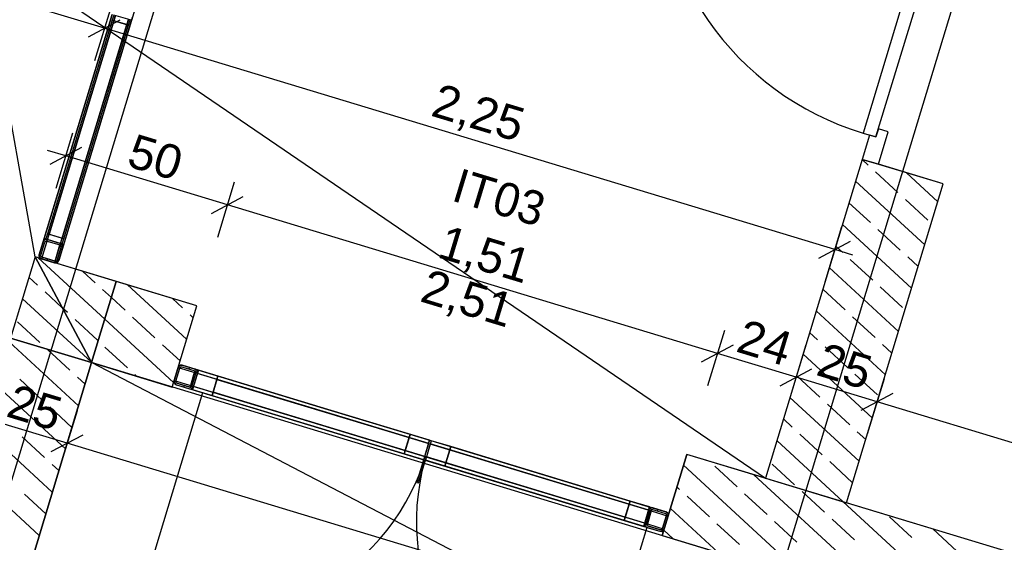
# Model space of a CAD drawing. Extents: x -181 to 1388, y 138 to 979.
# Tile 60 of 82: x 676 to 734, y 691 to 722. Entities that reach past the tile are written whole.
import ezdxf
from ezdxf.lldxf.tags import DXFTag

# ---------------------------------------------------------------- set-up
doc = ezdxf.new("R2010")
doc.units = 0
doc.layers.get('0').update_dxf_attribs({"lineweight": 25})
for name, color, linetype, lineweight, true_color in [('01AFU Allgemein Bemaßung', 7, 'Continuous', 25, 0x848484), ('20 Bodenaufbau - Gefällelinien', 7, 'Continuous', 25, 0x848484), ('20 Dach Stb-Decke', 7, 'Continuous', 25, 0x848484), ('20 Gitterwände', 7, 'Continuous', 25, 0x848484), ('20 Innenwände', 7, 'Continuous', 25, 0x848484), ('A-0', 7, 'Continuous', 25, 0x848484)]:
    doc.layers.add(name, color=color, linetype=linetype, lineweight=lineweight, true_color=true_color)
doc.layers.add('02 Raster Gebäude', color=7, linetype='Continuous', lineweight=25)
doc.layers.add('S_Text', color=7, linetype='Continuous', lineweight=25)
doc.styles.get("Standard").update_dxf_attribs({"font": 'arial.ttf'})
tags = doc.linetypes.add('Raster', pattern=[0.2, 0.1, -0.05, 0, -0.05]).pattern_tags.tags
tags[10:11] = [DXFTag(74, 4), DXFTag(75, 0), DXFTag(340, '0'), DXFTag(46, 1.0), DXFTag(50, 0.0), DXFTag(44, 0.0), DXFTag(45, 0.0)]
tags[8:9] = [DXFTag(74, 4), DXFTag(75, 0), DXFTag(340, '0'), DXFTag(46, 1.0), DXFTag(50, 0.0), DXFTag(44, 0.0), DXFTag(45, 0.0)]
tags[6:7] = [DXFTag(74, 4), DXFTag(75, 0), DXFTag(340, '0'), DXFTag(46, 1.0), DXFTag(50, 0.0), DXFTag(44, 0.0), DXFTag(45, 0.0)]
tags[4:5] = [DXFTag(74, 4), DXFTag(75, 0), DXFTag(340, '0'), DXFTag(46, 1.0), DXFTag(50, 0.0), DXFTag(44, 0.0), DXFTag(45, 0.0)]
tags = doc.linetypes.add('Strichlinie', pattern=[0.75, 0.5, -0.25]).pattern_tags.tags
tags[6:7] = [DXFTag(74, 4), DXFTag(75, 0), DXFTag(340, '0'), DXFTag(46, 1.0), DXFTag(50, 0.0), DXFTag(44, 0.0), DXFTag(45, 0.0)]
tags[4:5] = [DXFTag(74, 4), DXFTag(75, 0), DXFTag(340, '0'), DXFTag(46, 1.0), DXFTag(50, 0.0), DXFTag(44, 0.0), DXFTag(45, 0.0)]
tags = doc.linetypes.add('Strichlinie eng', pattern=[0.115, 0.075, -0.04]).pattern_tags.tags
tags[6:7] = [DXFTag(74, 4), DXFTag(75, 0), DXFTag(340, '0'), DXFTag(46, 1.0), DXFTag(50, 0.0), DXFTag(44, 0.0), DXFTag(45, 0.0)]
tags[4:5] = [DXFTag(74, 4), DXFTag(75, 0), DXFTag(340, '0'), DXFTag(46, 1.0), DXFTag(50, 0.0), DXFTag(44, 0.0), DXFTag(45, 0.0)]
tags = doc.linetypes.add('Öffnungslinie Tür Fenster', pattern=[0.115, 0.075, -0.04]).pattern_tags.tags
tags[6:7] = [DXFTag(74, 4), DXFTag(75, 0), DXFTag(340, '0'), DXFTag(46, 1.0), DXFTag(50, 0.0), DXFTag(44, 0.0), DXFTag(45, 0.0)]
tags[4:5] = [DXFTag(74, 4), DXFTag(75, 0), DXFTag(340, '0'), DXFTag(46, 1.0), DXFTag(50, 0.0), DXFTag(44, 0.0), DXFTag(45, 0.0)]

# ---------------------------------------------------------------- blocks, each defined once
blk = doc.blocks.new('Referenz-A07F5V09WF')
at = {"layer": '01AFU Allgemein Bemaßung', "lineweight": -2}
for p, q in [((681.345, 721.81), (621.971, 739.812)), ((681.753, 723.156), (680.764, 719.896)), ((680.409, 721.31), (682.28, 722.31)), ((724.407, 708.753), (681.345, 721.81)), ((679.47, 715.627), (678.482, 712.368)), ((679.997, 714.782), (678.127, 713.782)), ((679.062, 714.282), (677.985, 714.608)), ((688.594, 711.392), (679.062, 714.282)), ((689.002, 712.737), (688.013, 709.478)), ((687.658, 710.892), (689.529, 711.892)), ((717.494, 702.629), (688.594, 711.392)), ((724.815, 710.099), (723.827, 706.839)), ((723.472, 708.253), (725.343, 709.253)), ((725.484, 708.427), (724.407, 708.753)), ((717.902, 703.975), (716.914, 700.715)), ((716.559, 702.129), (718.43, 703.129)), ((722.705, 703.139), (721.717, 699.879)), ((722.125, 701.225), (717.494, 702.629)), ((721.189, 700.725), (723.06, 701.725)), ((726.91, 699.774), (722.125, 701.225)), ((727.318, 701.12), (726.329, 697.86)), ((725.974, 699.274), (727.845, 700.274)), ((786.234, 681.787), (726.91, 699.774)), ((679.728, 699.246), (678.739, 695.986)), ((679.147, 697.332), (674.363, 698.782)), ((678.212, 696.832), (680.083, 697.832)), ((781.535, 666.287), (679.147, 697.332))]:
    blk.add_line(p, q, dxfattribs=at)
at = {"layer": '02 Raster Gebäude', "linetype": 'Raster', "lineweight": -2, "ltscale": 56.250004}
for p, q in [((543.111, 257.285), (703.581, 786.53)), ((590.245, 257.658), (746.644, 773.475))]:
    blk.add_line(p, q, dxfattribs=at)
at = {"layer": '20 Bodenaufbau - Gefällelinien', "linetype": 'Öffnungslinie Tür Fenster', "lineweight": -2, "ltscale": 56.250004}
for p, q in [((676.04, 725.508), (720.318, 695.265)), ((677.255, 708.321), (674.879, 721.68)), ((711.27, 686.098), (680.589, 702.086))]:
    blk.add_line(p, q, dxfattribs=at)
at = {"layer": '20 Dach Stb-Decke', "linetype": 'Öffnungslinie Tür Fenster', "lineweight": -2, "ltscale": 56.250004}
for p, q in [((680.589, 702.086), (644.609, 583.421)), ((718.868, 690.479), (680.589, 702.086))]:
    blk.add_line(p, q, dxfattribs=at)
at = {"layer": '20 Gitterwände', "linetype": 'Strichlinie eng', "lineweight": -2, "ltscale": 56.250004}
for p, q in [((688.752, 741.415), (682.949, 722.276)), ((681.8, 722.624), (677.504, 708.455)), ((681.992, 722.566), (677.638, 708.205)), ((682.757, 722.334), (678.403, 707.973)), ((682.949, 722.276), (678.653, 708.107)), ((677.504, 708.455), (677.501, 708.351)), ((677.501, 708.351), (677.55, 708.26)), ((677.55, 708.26), (677.638, 708.205)), ((677.638, 708.205), (678.403, 707.973)), ((678.403, 707.973), (678.507, 707.97)), ((678.507, 707.97), (678.598, 708.019)), ((678.598, 708.019), (678.653, 708.107)), ((685.684, 701.795), (685.452, 701.029)), ((685.739, 701.883), (685.684, 701.795)), ((685.684, 701.795), (694.452, 699.136)), ((685.83, 701.932), (685.739, 701.883)), ((685.933, 701.928), (685.83, 701.932)), ((685.933, 701.928), (694.51, 699.328)), ((685.452, 701.029), (685.448, 700.926)), ((685.448, 700.926), (685.497, 700.835)), ((685.452, 701.029), (694.22, 698.371)), ((685.497, 700.835), (685.585, 700.78)), ((685.585, 700.78), (694.162, 698.179)), ((694.452, 699.136), (700.524, 697.295)), ((694.51, 699.328), (700.582, 697.487)), ((694.162, 698.179), (700.234, 696.338)), ((694.22, 698.371), (700.292, 696.53)), ((700.582, 697.487), (713.65, 693.524)), ((700.524, 697.295), (713.592, 693.333)), ((700.173, 696.357), (699.766, 695.017)), ((699.862, 694.988), (700.268, 696.328)), ((700.234, 696.338), (713.302, 692.376)), ((700.292, 696.53), (713.36, 692.567)), ((699.766, 695.017), (699.862, 694.988)), ((713.592, 693.333), (714.585, 693.032)), ((713.65, 693.524), (714.451, 693.281)), ((714.539, 693.227), (714.451, 693.281)), ((714.352, 692.266), (714.585, 693.032)), ((714.588, 693.136), (714.539, 693.227)), ((714.585, 693.032), (714.588, 693.136)), ((713.302, 692.376), (714.103, 692.133)), ((713.36, 692.567), (714.352, 692.266)), ((714.103, 692.133), (714.206, 692.13)), ((714.206, 692.13), (714.298, 692.179)), ((714.298, 692.179), (714.352, 692.266))]:
    blk.add_line(p, q, dxfattribs=at)
at = {"layer": '20 Gitterwände', "lineweight": -2}
for p, q in [((677.794, 709.412), (681.8, 722.624)), ((681.803, 722.289), (677.983, 709.689)), ((677.986, 709.354), (681.992, 722.566)), ((678.751, 709.122), (682.757, 722.334)), ((681.896, 722.595), (681.803, 722.289)), ((681.899, 722.26), (681.803, 722.289)), ((681.803, 722.289), (682.76, 721.999)), ((682.853, 722.305), (681.896, 722.595)), ((682.853, 722.305), (682.757, 722.334)), ((682.76, 721.999), (682.853, 722.305)), ((682.923, 722.284), (682.853, 722.305)), ((682.949, 722.276), (682.923, 722.284)), ((682.949, 722.276), (683.007, 722.467)), ((678.079, 709.66), (681.899, 722.26)), ((681.899, 722.26), (678.079, 709.66)), ((682.665, 722.028), (678.844, 709.428)), ((678.844, 709.428), (682.665, 722.028)), ((678.94, 709.399), (682.76, 721.999)), ((678.943, 709.064), (682.949, 722.276)), ((682.665, 722.028), (681.899, 722.26)), ((682.76, 721.999), (682.665, 722.028)), ((677.983, 709.689), (677.89, 709.383)), ((677.983, 709.689), (678.079, 709.66)), ((678.94, 709.399), (677.983, 709.689)), ((678.079, 709.66), (678.844, 709.428)), ((677.504, 708.455), (677.736, 709.22)), ((677.6, 708.426), (677.832, 709.191)), ((677.667, 708.301), (677.957, 709.258)), ((677.736, 709.22), (677.794, 709.412)), ((677.736, 709.22), (677.791, 709.308)), ((677.791, 709.308), (677.882, 709.357)), ((677.794, 709.412), (677.82, 709.404)), ((677.82, 709.404), (677.89, 709.383)), ((677.832, 709.191), (677.859, 709.235)), ((677.859, 709.235), (677.905, 709.26)), ((677.882, 709.357), (677.986, 709.354)), ((677.89, 709.383), (677.986, 709.354)), ((677.89, 709.383), (678.847, 709.093)), ((677.905, 709.26), (677.957, 709.258)), ((677.957, 709.258), (678.722, 709.026)), ((677.986, 709.354), (678.751, 709.122)), ((678.432, 708.069), (678.722, 709.026)), ((678.722, 709.026), (678.766, 708.999)), ((678.751, 709.122), (678.847, 709.093)), ((678.751, 709.122), (678.839, 709.067)), ((678.818, 709.08), (678.752, 709.008)), ((678.766, 708.999), (678.791, 708.953)), ((678.789, 708.901), (678.791, 708.953)), ((678.839, 709.067), (678.888, 708.976)), ((678.844, 709.428), (678.94, 709.399)), ((678.847, 709.093), (678.94, 709.399)), ((678.847, 709.093), (678.917, 709.071)), ((678.885, 708.872), (678.943, 709.064)), ((678.885, 708.872), (678.888, 708.976)), ((678.917, 709.071), (678.943, 709.064)), ((677.501, 708.351), (677.504, 708.455)), ((677.501, 708.351), (677.55, 708.26)), ((677.598, 708.374), (677.6, 708.426)), ((677.598, 708.374), (677.623, 708.328)), ((678.557, 708.136), (678.789, 708.901)), ((678.653, 708.107), (678.885, 708.872)), ((677.55, 708.26), (677.638, 708.205)), ((677.623, 708.328), (677.667, 708.301)), ((677.638, 708.205), (678.403, 707.973)), ((677.667, 708.301), (678.432, 708.069)), ((678.005, 708.198), (677.93, 708.117)), ((678.403, 707.973), (678.507, 707.97)), ((678.432, 708.069), (678.484, 708.067)), ((678.678, 708.19), (678.476, 707.971)), ((678.484, 708.067), (678.53, 708.092)), ((678.507, 707.97), (678.598, 708.019)), ((678.53, 708.092), (678.557, 708.136)), ((678.598, 708.019), (678.653, 708.107)), ((685.452, 701.029), (685.684, 701.795)), ((685.547, 701), (685.78, 701.766)), ((685.684, 701.795), (685.739, 701.883)), ((685.739, 701.883), (685.83, 701.932)), ((685.78, 701.766), (685.807, 701.81)), ((685.807, 701.81), (685.853, 701.834)), ((685.83, 701.932), (685.933, 701.928)), ((685.853, 701.834), (685.904, 701.833)), ((685.904, 701.833), (686.67, 701.6)), ((685.933, 701.928), (686.699, 701.696)), ((686.381, 701.793), (686.306, 701.711)), ((686.641, 701.505), (686.409, 700.739)), ((686.504, 700.71), (686.737, 701.476)), ((686.89, 701.638), (686.542, 700.49)), ((686.6, 700.681), (686.832, 701.447)), ((686.67, 701.6), (686.641, 701.505)), ((686.737, 701.476), (686.641, 701.505)), ((686.67, 701.6), (686.714, 701.573)), ((694.51, 699.328), (686.699, 701.696)), ((686.699, 701.696), (686.787, 701.642)), ((686.714, 701.573), (686.738, 701.527)), ((686.836, 701.548), (686.721, 701.423)), ((686.737, 701.476), (686.738, 701.527)), ((686.787, 701.642), (686.836, 701.55)), ((686.832, 701.447), (686.836, 701.55)), ((694.452, 699.136), (686.832, 701.447)), ((688.039, 701.29), (686.89, 701.638)), ((685.448, 700.926), (685.452, 701.029)), ((685.448, 700.926), (685.497, 700.835)), ((685.567, 700.909), (685.497, 700.834)), ((685.497, 700.835), (685.585, 700.78)), ((685.546, 700.949), (685.547, 701)), ((685.546, 700.949), (685.57, 700.903)), ((685.57, 700.903), (685.614, 700.876)), ((685.614, 700.876), (686.38, 700.643)), ((687.69, 700.142), (688.039, 701.29)), ((687.981, 701.099), (687.748, 700.333)), ((688.039, 701.29), (687.981, 701.099)), ((687.981, 701.099), (699.314, 697.662)), ((699.314, 697.662), (687.981, 701.099)), ((699.372, 697.853), (688.039, 701.29)), ((685.585, 700.78), (686.351, 700.548)), ((686.084, 700.733), (686.009, 700.651)), ((694.162, 698.179), (686.351, 700.548)), ((686.351, 700.548), (686.454, 700.544)), ((686.409, 700.739), (686.38, 700.643)), ((686.38, 700.643), (686.431, 700.642)), ((686.504, 700.71), (686.409, 700.739)), ((686.431, 700.642), (686.477, 700.666)), ((686.454, 700.544), (686.545, 700.593)), ((686.477, 700.666), (686.504, 700.71)), ((686.542, 700.49), (687.69, 700.142)), ((686.545, 700.593), (686.6, 700.681)), ((694.22, 698.371), (686.6, 700.681)), ((687.748, 700.333), (687.69, 700.142)), ((699.082, 696.896), (687.748, 700.333)), ((687.748, 700.333), (699.082, 696.896)), ((687.69, 700.142), (699.024, 696.705)), ((700.463, 697.314), (694.452, 699.136)), ((700.521, 697.505), (694.51, 699.328)), ((700.173, 696.357), (694.162, 698.179)), ((700.231, 696.548), (694.22, 698.371)), ((699.372, 697.853), (699.024, 696.705)), ((699.082, 696.896), (699.314, 697.662)), ((699.314, 697.662), (699.372, 697.853)), ((700.521, 697.505), (699.372, 697.853)), ((700.173, 696.357), (700.521, 697.505)), ((700.231, 696.548), (700.463, 697.314)), ((700.617, 697.476), (700.268, 696.328)), ((700.463, 697.314), (700.492, 697.41)), ((700.492, 697.41), (700.513, 697.48)), ((700.513, 697.48), (700.521, 697.505)), ((700.588, 697.381), (700.559, 697.285)), ((700.609, 697.451), (700.588, 697.381)), ((700.617, 697.476), (700.609, 697.451)), ((713.65, 693.524), (700.617, 697.476)), ((701.765, 697.128), (700.617, 697.476)), ((699.024, 696.705), (699.082, 696.896)), ((700.559, 697.285), (700.326, 696.519)), ((713.436, 693.38), (700.559, 697.285)), ((701.417, 695.98), (701.765, 697.128)), ((701.707, 696.937), (701.475, 696.171)), ((701.765, 697.128), (701.707, 696.937)), ((701.707, 696.937), (712.288, 693.728)), ((712.288, 693.728), (701.707, 696.937)), ((712.346, 693.92), (701.765, 697.128)), ((699.024, 696.705), (700.173, 696.357)), ((699.766, 695.017), (700.231, 696.548)), ((699.862, 694.988), (700.326, 696.519)), ((700.231, 696.548), (700.326, 696.519)), ((713.302, 692.376), (700.268, 696.328)), ((700.268, 696.328), (701.417, 695.98)), ((713.204, 692.615), (700.326, 696.519)), ((701.475, 696.171), (701.417, 695.98)), ((712.056, 692.963), (701.475, 696.171)), ((701.475, 696.171), (712.056, 692.963)), ((700.211, 696.139), (700.055, 695.97)), ((701.417, 695.98), (711.998, 692.771)), ((699.766, 695.017), (699.862, 694.988)), ((712.346, 693.92), (711.998, 692.771)), ((712.288, 693.728), (712.346, 693.92)), ((713.494, 693.572), (712.346, 693.92)), ((712.056, 692.963), (712.288, 693.728)), ((713.146, 692.423), (713.494, 693.572)), ((713.204, 692.615), (713.436, 693.38)), ((713.3, 692.586), (713.532, 693.351)), ((713.592, 693.333), (713.36, 692.567)), ((713.436, 693.38), (713.491, 693.468)), ((713.491, 693.468), (713.582, 693.517)), ((713.532, 693.351), (713.559, 693.395)), ((713.592, 693.333), (713.532, 693.351)), ((713.559, 693.395), (713.605, 693.42)), ((713.582, 693.517), (713.686, 693.514)), ((713.618, 693.419), (713.592, 693.333)), ((713.605, 693.42), (713.657, 693.418)), ((713.65, 693.524), (713.647, 693.515)), ((713.657, 693.418), (714.422, 693.186)), ((713.686, 693.514), (714.451, 693.281)), ((714.02, 693.412), (713.945, 693.331)), ((714.451, 693.281), (714.539, 693.227)), ((711.998, 692.771), (712.056, 692.963)), ((711.998, 692.771), (713.146, 692.423)), ((714.257, 692.295), (714.489, 693.061)), ((714.352, 692.266), (714.585, 693.032)), ((714.422, 693.186), (714.466, 693.158)), ((714.466, 693.158), (714.491, 693.113)), ((714.489, 693.061), (714.491, 693.113)), ((714.539, 693.227), (714.588, 693.136)), ((714.585, 693.032), (714.588, 693.136)), ((713.32, 692.654), (713.201, 692.524)), ((713.201, 692.511), (713.204, 692.615)), ((713.201, 692.511), (713.25, 692.42)), ((713.25, 692.42), (713.337, 692.365)), ((713.298, 692.534), (713.3, 692.586)), ((713.298, 692.534), (713.322, 692.488)), ((713.36, 692.567), (713.3, 692.586)), ((713.305, 692.386), (713.302, 692.376)), ((713.322, 692.488), (713.366, 692.461)), ((713.36, 692.567), (713.334, 692.481)), ((713.337, 692.365), (714.103, 692.133)), ((713.366, 692.461), (714.132, 692.229)), ((714.103, 692.133), (714.206, 692.13)), ((714.132, 692.229), (714.184, 692.227)), ((714.184, 692.227), (714.229, 692.252)), ((714.367, 692.313), (714.198, 692.13)), ((714.206, 692.13), (714.298, 692.179)), ((714.229, 692.252), (714.257, 692.295)), ((714.298, 692.179), (714.352, 692.266))]:
    blk.add_line(p, q, dxfattribs=at)
at = {"layer": '20 Gitterwände', "linetype": 'Strichlinie', "lineweight": -2, "ltscale": 56.250004}
for p, q in [((687.127, 700.307), (683.265, 687.552)), ((713.331, 692.362), (709.459, 679.61))]:
    blk.add_line(p, q, dxfattribs=at)
for centre, major_axis in [((687.237, 700.654), (-3.973, -13.102)), ((713.432, 692.712), (-13.201, 3.628))]:
    blk.add_ellipse(centre, major_axis=major_axis, ratio=1, start_param=0, end_param=1.544563, dxfattribs=at)
at = {"layer": '20 Innenwände', "lineweight": -2}
for p, q in [((731.066, 732.092), (726.075, 715.632)), ((726.841, 715.4), (731.832, 731.86)), ((726.458, 715.516), (726.023, 714.08)), ((726.075, 715.632), (726.841, 715.4)), ((726.841, 715.4), (726.458, 715.516)), ((726.986, 715.878), (726.841, 715.4)), ((726.98, 713.79), (727.56, 715.704)), ((727.56, 715.704), (726.986, 715.878)), ((726.023, 714.08), (720.318, 695.265)), ((726.373, 713.743), (726.019, 714.069)), ((726.98, 713.79), (726.023, 714.08)), ((726.023, 714.08), (726.98, 713.79)), ((730.808, 712.63), (726.98, 713.79)), ((728.138, 712.116), (726.814, 713.336)), ((730.489, 711.58), (728.637, 713.288)), ((725.103, 693.814), (730.808, 712.63)), ((729.716, 709.028), (725.632, 712.793)), ((726.511, 710.351), (725.246, 711.518)), ((729.902, 710.489), (728.579, 711.709)), ((728.942, 706.477), (724.859, 710.242)), ((728.275, 708.724), (726.952, 709.945)), ((724.884, 708.587), (724.472, 708.966)), ((677.255, 708.321), (675.804, 703.537)), ((686.786, 705.431), (677.255, 708.321)), ((681.365, 704.644), (677.435, 708.267)), ((726.648, 706.96), (725.325, 708.18)), ((729.329, 707.753), (728.716, 708.318)), ((680.796, 706.8), (680.073, 707.467)), ((728.169, 703.926), (724.085, 707.691)), ((677.405, 706.662), (676.895, 707.133)), ((686.189, 703.46), (682.71, 706.667)), ((678.859, 705.322), (677.846, 706.256)), ((681.751, 705.919), (681.238, 706.393)), ((725.021, 705.196), (723.699, 706.415)), ((728.412, 705.333), (727.089, 706.553)), ((680.58, 702.103), (676.508, 705.858)), ((682.561, 705.173), (681.751, 705.919)), ((685.952, 705.31), (685.348, 705.868)), ((679.169, 705.035), (678.859, 705.322)), ((685.336, 700.647), (686.786, 705.431)), ((686.575, 704.736), (686.393, 704.904)), ((727.395, 701.374), (723.312, 705.139)), ((677.543, 703.271), (676.219, 704.491)), ((680.934, 703.409), (679.611, 704.629)), ((685.415, 700.909), (681.365, 704.644)), ((684.325, 703.546), (683.002, 704.766)), ((726.786, 703.569), (725.462, 704.789)), ((723.394, 703.431), (722.925, 703.864)), ((679.817, 699.541), (675.734, 703.306)), ((685.802, 702.184), (684.766, 703.139)), ((727.782, 702.65), (727.227, 703.162)), ((679.307, 701.644), (677.984, 702.864)), ((682.698, 701.782), (681.375, 703.002)), ((726.621, 698.823), (722.538, 702.588)), ((725.159, 701.804), (723.835, 703.024)), ((676.266, 687.827), (680.589, 702.086)), ((680.591, 702.092), (680.58, 702.103)), ((680.589, 702.086), (685.336, 700.647)), ((680.603, 702.082), (680.591, 702.092)), ((683.24, 701.282), (683.139, 701.375)), ((726.923, 700.177), (725.6, 701.398)), ((677.68, 699.88), (676.357, 701.1)), ((680.204, 700.817), (679.748, 701.237)), ((723.532, 700.04), (722.208, 701.26)), ((679.044, 696.99), (674.961, 700.755)), ((725.848, 696.272), (721.765, 700.037)), ((725.296, 698.413), (723.973, 699.633)), ((679.431, 698.266), (678.121, 699.473)), ((721.905, 698.275), (721.378, 698.761)), ((678.27, 694.439), (674.187, 698.204)), ((726.235, 697.548), (725.737, 698.006)), ((677.817, 696.488), (676.494, 697.709)), ((724.91, 693.872), (720.991, 697.486)), ((723.669, 696.649), (722.346, 697.869)), ((714.236, 691.884), (715.687, 696.669)), ((720.318, 695.265), (715.687, 696.669)), ((725.434, 695.022), (724.11, 696.242)), ((677.497, 691.887), (673.414, 695.652)), ((678.657, 695.714), (678.259, 696.082)), ((722.802, 689.286), (715.493, 696.027)), ((718.651, 694.747), (717.328, 695.967)), ((722.042, 694.884), (720.719, 696.104)), ((728.077, 687.687), (719.635, 695.472)), ((715.26, 694.609), (715.106, 694.751)), ((723.807, 693.257), (722.483, 694.477)), ((677.883, 693.163), (676.632, 694.317)), ((717.024, 692.982), (715.701, 694.202)), ((720.415, 693.12), (719.092, 694.34)), ((733.352, 686.088), (724.91, 693.872)), ((717.527, 690.886), (714.719, 693.475)), ((784.427, 675.826), (725.103, 693.814)), ((722.18, 691.493), (720.856, 692.713)), ((725.571, 691.63), (724.248, 692.85)), ((728.962, 691.768), (727.639, 692.988)), ((714.89, 691.686), (714.332, 692.2)), ((718.788, 691.355), (717.465, 692.576)), ((738.627, 684.488), (730.185, 692.273)), ((714.236, 691.884), (782.976, 671.041))]:
    blk.add_line(p, q, dxfattribs=at)
blk.add_ellipse((731.066, 732.092), major_axis=(-2.936, 16.948), ratio=1, start_param=0, end_param=2.675655, dxfattribs=at)
at = {"layer": 'A-0', "linetype": 'Continuous', "lineweight": -2, "ltscale": 312.5}
for p, q in [((726.023, 714.08), (720.318, 695.265)), ((730.808, 712.63), (726.023, 714.08)), ((725.103, 693.814), (730.808, 712.63)), ((677.736, 709.22), (677.504, 708.455)), ((677.6, 708.426), (677.832, 709.191)), ((677.791, 709.308), (677.736, 709.22)), ((677.882, 709.357), (677.791, 709.308)), ((677.832, 709.191), (677.859, 709.235)), ((677.859, 709.235), (677.905, 709.26)), ((677.986, 709.354), (677.882, 709.357)), ((677.905, 709.26), (677.957, 709.258)), ((677.957, 709.258), (678.722, 709.026)), ((678.751, 709.122), (677.986, 709.354)), ((678.722, 709.026), (678.766, 708.999)), ((678.839, 709.067), (678.751, 709.122)), ((678.766, 708.999), (678.791, 708.953)), ((678.791, 708.953), (678.789, 708.901)), ((678.888, 708.976), (678.839, 709.067)), ((678.885, 708.872), (678.888, 708.976)), ((677.504, 708.455), (677.501, 708.351)), ((677.501, 708.351), (677.55, 708.26)), ((677.598, 708.374), (677.6, 708.426)), ((677.623, 708.328), (677.598, 708.374)), ((678.789, 708.901), (678.557, 708.136)), ((678.653, 708.107), (678.885, 708.872)), ((677.255, 708.321), (675.804, 703.537)), ((682.04, 706.871), (677.255, 708.321)), ((677.255, 708.321), (680.589, 702.086)), ((680.589, 702.086), (677.255, 708.321)), ((677.55, 708.26), (677.638, 708.205)), ((677.667, 708.301), (677.623, 708.328)), ((677.638, 708.205), (678.403, 707.973)), ((678.432, 708.069), (677.667, 708.301)), ((678.403, 707.973), (678.507, 707.97)), ((678.484, 708.067), (678.432, 708.069)), ((678.53, 708.092), (678.484, 708.067)), ((678.507, 707.97), (678.598, 708.019)), ((678.557, 708.136), (678.53, 708.092)), ((678.598, 708.019), (678.653, 708.107)), ((680.589, 702.086), (682.04, 706.871)), ((682.04, 706.871), (680.589, 702.086)), ((686.786, 705.431), (682.04, 706.871)), ((685.336, 700.647), (686.786, 705.431)), ((680.589, 702.086), (675.804, 703.537)), ((675.804, 703.537), (680.589, 702.086)), ((676.266, 687.827), (680.589, 702.086)), ((680.589, 702.086), (685.336, 700.647)), ((685.684, 701.795), (685.452, 701.029)), ((685.547, 701), (685.78, 701.766)), ((685.739, 701.883), (685.684, 701.795)), ((685.83, 701.932), (685.739, 701.883)), ((685.78, 701.766), (685.807, 701.81)), ((685.807, 701.81), (685.853, 701.834)), ((685.933, 701.928), (685.83, 701.932)), ((685.853, 701.834), (685.904, 701.833)), ((685.904, 701.833), (686.67, 701.6)), ((686.699, 701.696), (685.933, 701.928)), ((686.737, 701.476), (686.504, 700.71)), ((686.6, 700.681), (686.832, 701.447)), ((686.67, 701.6), (686.714, 701.573)), ((686.787, 701.642), (686.699, 701.696)), ((686.714, 701.573), (686.738, 701.527)), ((686.738, 701.527), (686.737, 701.476)), ((686.836, 701.55), (686.787, 701.642)), ((686.832, 701.447), (686.836, 701.55)), ((685.452, 701.029), (685.448, 700.926)), ((685.448, 700.926), (685.497, 700.835)), ((685.497, 700.835), (685.585, 700.78)), ((685.546, 700.949), (685.547, 701)), ((685.57, 700.903), (685.546, 700.949)), ((685.614, 700.876), (685.57, 700.903)), ((686.38, 700.643), (685.614, 700.876)), ((685.585, 700.78), (686.351, 700.548)), ((686.351, 700.548), (686.454, 700.544)), ((686.431, 700.642), (686.38, 700.643)), ((686.477, 700.666), (686.431, 700.642)), ((686.454, 700.544), (686.545, 700.593)), ((686.504, 700.71), (686.477, 700.666)), ((686.545, 700.593), (686.6, 700.681)), ((700.231, 696.548), (699.766, 695.017)), ((699.862, 694.988), (700.326, 696.519)), ((700.326, 696.519), (700.231, 696.548)), ((715.687, 696.669), (714.236, 691.884)), ((784.427, 675.826), (715.687, 696.669)), ((699.766, 695.017), (699.862, 694.988)), ((720.318, 695.265), (725.103, 693.814)), ((713.436, 693.38), (713.204, 692.615)), ((713.3, 692.586), (713.532, 693.351)), ((713.491, 693.468), (713.436, 693.38)), ((713.582, 693.517), (713.491, 693.468)), ((713.532, 693.351), (713.559, 693.395)), ((713.559, 693.395), (713.605, 693.42)), ((713.686, 693.514), (713.582, 693.517)), ((713.605, 693.42), (713.657, 693.418)), ((713.657, 693.418), (714.422, 693.186)), ((714.451, 693.281), (713.686, 693.514)), ((714.539, 693.227), (714.451, 693.281)), ((714.489, 693.061), (714.257, 692.295)), ((714.352, 692.266), (714.585, 693.032)), ((714.422, 693.186), (714.466, 693.158)), ((714.466, 693.158), (714.491, 693.113)), ((714.491, 693.113), (714.489, 693.061)), ((714.588, 693.136), (714.539, 693.227)), ((714.585, 693.032), (714.588, 693.136)), ((713.204, 692.615), (713.201, 692.511)), ((713.201, 692.511), (713.25, 692.42)), ((713.25, 692.42), (713.337, 692.365)), ((713.298, 692.534), (713.3, 692.586)), ((713.322, 692.488), (713.298, 692.534)), ((713.366, 692.461), (713.322, 692.488)), ((713.337, 692.365), (714.103, 692.133)), ((714.132, 692.229), (713.366, 692.461)), ((714.103, 692.133), (714.206, 692.13)), ((714.184, 692.227), (714.132, 692.229)), ((714.229, 692.252), (714.184, 692.227)), ((714.206, 692.13), (714.298, 692.179)), ((714.257, 692.295), (714.229, 692.252)), ((714.298, 692.179), (714.352, 692.266)), ((714.236, 691.884), (782.976, 671.041))]:
    blk.add_line(p, q, dxfattribs=at)
at = {"layer": '01AFU Allgemein Bemaßung', "linetype": 'ByBlock', "lineweight": -2, "ltscale": 40.625, "char_height": 2, "attachment_point": 1, "rotation": 343.13236}
for s, insert in [('{\\fArial;2,25}', (701.097, 718.59)), ('{\\fArial;50}', (683.157, 715.617)), ('{\\fArial;1,51}', (701.478, 710.235)), ('{\\fArial;2,51}', (700.453, 707.639)), ('{\\fArial;24}', (719.087, 704.675)), ('{\\fArial;25}', (723.808, 703.291)), ('{\\fArial;25}', (676.046, 700.849))]:
    blk.add_mtext(s, dxfattribs=dict(at, insert=insert))
at = {"layer": '20 Innenwände', "linetype": 'Continuous', "lineweight": -2, "ltscale": 56.250004, "char_height": 2, "attachment_point": 1, "rotation": 343.13236}
for s, insert in [('{\\fCentury Gothic;IT}', (702.316, 713.582)), ('{\\fCentury Gothic;03}', (704.668, 712.869))]:
    blk.add_mtext(s, dxfattribs=dict(at, insert=insert))

msp = doc.modelspace()

# ---------------------------------------------------------------- block references
at = {"color": 8, "lineweight": 25, "ltscale": 1250, "true_color": 0x808080}
msp.add_blockref('Referenz-A07F5V09WF', (0, 0), dxfattribs=at)

# ---------------------------------------------------------------- texts
at = {"layer": 'S_Text', "insert": (659.553, 693.333), "char_height": 2, "attachment_point": 1, "rotation": 343.14}
msp.add_mtext('{\\fArial;Durchlauferhitzer}', dxfattribs=at)

doc.saveas('drawing.dxf')
